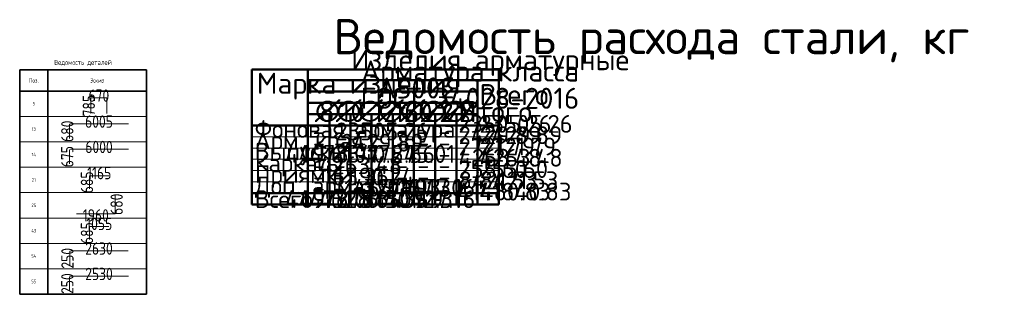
# Model space of a CAD drawing. Header units: millimetres. Extents: x 13527 to 139154, y -122592 to 61893.
# Tile 107 of 130: x 75128 to 89114, y 58001 to 61893. Entities that reach past the tile are written whole.
import ezdxf

# ---------------------------------------------------------------- set-up
doc = ezdxf.new("R2010")
doc.units = ezdxf.units.MM
doc.layers.add('Standard', color=7, linetype='Continuous', lineweight=25)
doc.layers.add('Экспликация_ описание', color=7, linetype='Continuous', lineweight=13)
doc.styles.add('ISOCPEUR', font='isocpeur.ttf')

msp = doc.modelspace()

# ---------------------------------------------------------------- linework, layer by layer
at = {"layer": 'Standard', "color": 7, "linetype": 'Continuous', "lineweight": 35, "transparency": 33554687}
for p, q in [((75127.8, 61181.8), (76927.8, 61181.8)), ((75127.8, 60881.8), (75127.8, 61181.8)), ((75127.8, 61181.8), (75127.8, 60521.8)), ((75527.8, 60881.8), (75527.8, 61181.8)), ((75527.8, 61181.8), (75527.8, 60521.8)), ((76927.8, 60881.8), (76927.8, 61181.8)), ((76927.8, 61181.8), (76927.8, 60521.8)), ((76927.8, 60881.8), (75127.8, 60881.8)), ((75127.8, 60821.8), (75127.8, 60161.8)), ((75527.8, 60821.8), (75527.8, 60161.8)), ((76927.8, 60821.8), (76927.8, 60161.8)), ((75127.8, 60461.8), (75127.8, 59801.8)), ((75527.8, 60461.8), (75527.8, 59801.8)), ((76927.8, 60461.8), (76927.8, 59801.8)), ((75127.8, 60101.8), (75127.8, 59441.8)), ((75527.8, 60101.8), (75527.8, 59441.8)), ((76927.8, 60101.8), (76927.8, 59441.8)), ((75127.8, 59741.8), (75127.8, 59081.8)), ((75527.8, 59741.8), (75527.8, 59081.8)), ((76927.8, 59741.8), (76927.8, 59081.8)), ((75127.8, 59381.8), (75127.8, 58721.8)), ((75527.8, 59381.8), (75527.8, 58721.8)), ((76927.8, 59381.8), (76927.8, 58721.8)), ((75127.8, 59021.8), (75127.8, 58361.8)), ((75527.8, 59021.8), (75527.8, 58361.8)), ((76927.8, 59021.8), (76927.8, 58361.8)), ((75127.8, 58661.8), (75127.8, 58001.8)), ((75527.8, 58661.8), (75527.8, 58001.8)), ((76927.8, 58661.8), (76927.8, 58001.8)), ((75127.8, 58001.8), (76927.8, 58001.8))]:
    msp.add_line(p, q, dxfattribs=at)
at = {"layer": 'Standard', "color": 41, "linetype": 'Continuous', "lineweight": 18, "transparency": 33554687}
for p, q in [((76139.3, 60561.6), (76139.3, 60782.5)), ((76143.8, 60787), (76360.3, 60787)), ((76364.8, 60782.5), (76364.8, 60561.6)), ((76119.6, 59495.8), (76119.6, 59672.9)), ((76126.4, 59679.8), (76395.6, 59679.8)), ((76119.6, 58775.8), (76119.6, 58952.9)), ((76126.4, 58959.8), (76395.6, 58959.8))]:
    msp.add_line(p, q, dxfattribs=at)
at = {"layer": 'Standard', "color": 7, "linetype": 'Continuous', "lineweight": 13, "transparency": 33554687}
for p, q in [((75127.8, 60521.8), (76927.8, 60521.8)), ((75127.8, 60161.8), (76927.8, 60161.8)), ((75127.8, 59801.8), (76927.8, 59801.8)), ((75127.8, 59441.8), (76927.8, 59441.8)), ((75127.8, 59081.8), (76927.8, 59081.8)), ((75127.8, 58721.8), (76927.8, 58721.8)), ((75127.8, 58361.8), (76927.8, 58361.8)), ((75127.8, 58001.8), (76927.8, 58001.8))]:
    msp.add_line(p, q, dxfattribs=at)
at = {"layer": 'Standard', "color": 240, "linetype": 'Continuous', "lineweight": 18, "transparency": 33554687}
for p, q in [((75836.7, 60207.6), (75836.7, 60405.3)), ((75847.8, 60416.4), (76672.1, 60416.4)), ((76483.9, 59413.9), (76483.9, 59147.4)), ((76475.8, 59139.3), (75934.5, 59139.3)), ((75836.7, 58047.6), (75836.7, 58244.1)), ((75849, 58256.4), (76672.1, 58256.4))]:
    msp.add_line(p, q, dxfattribs=at)
at = {"layer": 'Standard', "color": 40, "linetype": 'Continuous', "lineweight": 18, "transparency": 33554687}
for p, q in [((75836.7, 59847.6), (75836.7, 60042.5)), ((75850.6, 60056.4), (76672.1, 60056.4))]:
    msp.add_line(p, q, dxfattribs=at)
at = {"layer": 'Standard', "color": 180, "linetype": 'Continuous', "lineweight": 18, "transparency": 33554687}
for p, q in [((75838.4, 58407.3), (75838.4, 58601.7)), ((75851.9, 58615.2), (76670.1, 58615.2))]:
    msp.add_line(p, q, dxfattribs=at)
at = {"layer": 'Standard', "color": 41, "linetype": 'Continuous', "lineweight": 18, "transparency": 33554687}
for centre, radius, start, end in [((76143.8, 60782.5), 4.5, 90, 180), ((76360.3, 60782.5), 4.5, 0, 90), ((76126.4, 59672.9), 6.88, 90, 180), ((76126.4, 58952.9), 6.88, 90, 180)]:
    msp.add_arc(centre, radius, start, end, dxfattribs=at)
at = {"layer": 'Standard', "color": 240, "linetype": 'Continuous', "lineweight": 18, "transparency": 33554687}
for centre, radius, start, end in [((75847.8, 60405.3), 11.1, 90, 180), ((76475.8, 59147.4), 8.09, 270, 0), ((75849, 58244.1), 12.3, 90, 180)]:
    msp.add_arc(centre, radius, start, end, dxfattribs=at)
at = {"layer": 'Standard', "color": 40, "linetype": 'Continuous', "lineweight": 18, "transparency": 33554687}
msp.add_arc((75850.6, 60042.5), 13.9, 90, 180, dxfattribs=at)
at = {"layer": 'Standard', "color": 180, "linetype": 'Continuous', "lineweight": 18, "transparency": 33554687}
msp.add_arc((75851.9, 58601.7), 13.5, 90, 180, dxfattribs=at)
at = {"layer": 'Экспликация_ описание', "color": 7, "linetype": 'Continuous', "lineweight": 50, "transparency": 33554687}
for p, q in [((78425.6, 61189.4), (81933, 61189.4)), ((78425.6, 61188.5), (78425.6, 59273.8)), ((79223, 61189.4), (79223, 61031.2)), ((79223, 61189.4), (79223, 60391.2)), ((81933, 61188.5), (81933, 59273.8)), ((79220.3, 61033.8), (81631.2, 61033.8)), ((79220.3, 61033.8), (81927.7, 61033.8)), ((79223, 61036.5), (79223, 60871.2)), ((81627.7, 61033.8), (81927.7, 61033.8)), ((81630.4, 61036.5), (81630.4, 60391.2)), ((79220.3, 60873.8), (81631.2, 60873.8)), ((79220.3, 60553.8), (79826, 60553.8)), ((79223, 60556.5), (79223, 60391.2)), ((79521.4, 60553.8), (79528.4, 60553.8)), ((79524.9, 60553.8), (79528.4, 60553.8)), ((79527.5, 60556.5), (79527.5, 60391.2)), ((79527.5, 60556.5), (79527.5, 60391.2)), ((79818.9, 60553.8), (80123.5, 60553.8)), ((79825.1, 60556.5), (79825.1, 60391.2)), ((80120, 60553.8), (80127, 60553.8)), ((80123.5, 60553.8), (80127, 60553.8)), ((80123.5, 60553.8), (80428.1, 60553.8)), ((80126.1, 60556.5), (80126.1, 60391.2)), ((80126.1, 60556.5), (80126.1, 60391.2)), ((80424.5, 60553.8), (80729.1, 60553.8)), ((80427.2, 60556.5), (80427.2, 60391.2)), ((80725.6, 60553.8), (81331.2, 60553.8)), ((80728.2, 60556.5), (80728.2, 60391.2)), ((81029.3, 60556.5), (81029.3, 60391.2)), ((81327.7, 60553.8), (81331.2, 60553.8)), ((81330.4, 60556.5), (81330.4, 60391.2)), ((79225.6, 60393.8), (78425.6, 60393.8)), ((79220.3, 60393.8), (79825.1, 60393.8)), ((79220.3, 60393.8), (79826, 60393.8)), ((79223, 60396.5), (79223, 59273.8)), ((79223, 60394.7), (79223, 59273.8)), ((79521.4, 60393.8), (79527.5, 60393.8)), ((79521.4, 60393.8), (79528.4, 60393.8)), ((79524.9, 60393.8), (79527.5, 60393.8)), ((79524.9, 60393.8), (79528.4, 60393.8)), ((79527.5, 60396.5), (79527.5, 59273.8)), ((79527.5, 60396.5), (79527.5, 59273.8)), ((79818.9, 60393.8), (80122.6, 60393.8)), ((79818.9, 60393.8), (80123.5, 60393.8)), ((79825.1, 60396.5), (79825.1, 59273.8)), ((80120, 60393.8), (80126.1, 60393.8)), ((80120, 60393.8), (80127, 60393.8)), ((80123.5, 60393.8), (80122.6, 60393.8)), ((80123.5, 60393.8), (80126.1, 60393.8)), ((80123.5, 60393.8), (80427.2, 60393.8)), ((80123.5, 60393.8), (80127, 60393.8)), ((80123.5, 60393.8), (80428.1, 60393.8)), ((80126.1, 60396.5), (80126.1, 59273.8)), ((80126.1, 60396.5), (80126.1, 59273.8)), ((80424.5, 60393.8), (80728.2, 60393.8)), ((80424.5, 60393.8), (80729.1, 60393.8)), ((80427.2, 60396.5), (80427.2, 59273.8)), ((80725.6, 60393.8), (81330.4, 60393.8)), ((80725.6, 60393.8), (81331.2, 60393.8)), ((80728.2, 60396.5), (80728.2, 59273.8)), ((81029.3, 60396.5), (81029.3, 59273.8)), ((81327.7, 60393.8), (81330.4, 60393.8)), ((81327.7, 60393.8), (81630.4, 60393.8)), ((81327.7, 60393.8), (81331.2, 60393.8)), ((81330.4, 60396.5), (81330.4, 59273.8)), ((81330.4, 60396.5), (81330.4, 59273.8)), ((81627.7, 60393.8), (81930.4, 60393.8)), ((81627.7, 60393.8), (81927.7, 60393.8)), ((81630.4, 60396.5), (81630.4, 59273.8)), ((78425.6, 59433.8), (81933, 59433.8)), ((78425.6, 59273.8), (81933, 59273.8))]:
    msp.add_line(p, q, dxfattribs=at)
at = {"layer": 'Экспликация_ описание', "color": 7, "linetype": 'Continuous', "lineweight": 35, "transparency": 33554687}
for p, q in [((81630.4, 61036.5), (81630.4, 60871.2)), ((79527.5, 60556.5), (79527.5, 60391.2)), ((79527.5, 60556.5), (79527.5, 60391.2)), ((79825.1, 60556.5), (79825.1, 60391.2)), ((80126.1, 60556.5), (80126.1, 60391.2)), ((80126.1, 60556.5), (80126.1, 60391.2)), ((80427.2, 60556.5), (80427.2, 60391.2)), ((80728.2, 60556.5), (80728.2, 60391.2)), ((81029.3, 60556.5), (81029.3, 60391.2)), ((81330.4, 60556.5), (81330.4, 60391.2)), ((81330.4, 60556.5), (81330.4, 60391.2)), ((79225.6, 60393.8), (78425.6, 60393.8))]:
    msp.add_line(p, q, dxfattribs=at)
at = {"layer": 'Экспликация_ описание', "color": 7, "linetype": 'Continuous', "lineweight": 13, "transparency": 33554687}
for p, q in [((78425.6, 60233.8), (81933, 60233.8)), ((78425.6, 60073.8), (81933, 60073.8)), ((78425.6, 59913.8), (81933, 59913.8)), ((78425.6, 59753.8), (81933, 59753.8)), ((78425.6, 59593.8), (81933, 59593.8))]:
    msp.add_line(p, q, dxfattribs=at)
at = {"layer": 'Экспликация_ описание', "color": 7, "linetype": 'Continuous', "lineweight": 50, "transparency": 33554687}
for points in [[(79223, 60873.8), (79223, 60713.8), (81630.4, 60713.8), (81630.4, 60873.8), (79223, 60873.8)], [(79223, 60713.8), (79223, 60553.8), (81630.4, 60553.8), (81630.4, 60713.8), (79223, 60713.8)], [(80123.5, 60553.8), (80123.5, 60553.8)], [(81330.4, 60553.8), (81330.4, 60393.8), (81630.4, 60393.8), (81630.4, 60553.8), (81330.4, 60553.8)], [(80123.5, 60393.8), (80123.5, 60393.8)]]:
    msp.add_lwpolyline(points, close=True, dxfattribs=at)

# ---------------------------------------------------------------- texts
at = {"layer": 'Standard', "color": 7, "linetype": 'Continuous', "lineweight": 35, "transparency": 33554687, "style": 'ISOCPEUR'}
for s, insert, char_height, width, attachment_point in [('\\A1;{\\fISOCPEUR|i0|b0;\\H70.000000;\\W0.800000;\\C7;Ведомость деталей}\\P', (76027.8, 61241.8), 70, 721.956, 8), ('\\A1;{\\fISOCPEUR|i0|b0;\\H60.000000;\\W0.800000;\\C7;Поз.}\\P', (75327.8, 61031.8), 60, 139.789, 5), ('\\A1;{\\fISOCPEUR|i0|b0;\\H60.000000;\\W0.800000;\\C7;Эскиз}\\P', (76227.8, 61031.8), 60, 188.285, 5), ('\\A1;{\\fISOCPEUR|i0|b0;\\H50.000000;\\W0.800000;\\C7;5}\\P', (75327.8, 60701.8), 50, 43.556, 5), ('\\A1;{\\fISOCPEUR|i0|b0;\\H50.000000;\\W0.800000;\\C7;13}\\P', (75327.8, 60341.8), 50, 63, 5), ('\\A1;{\\fISOCPEUR|i0|b0;\\H50.000000;\\W0.800000;\\C7;14}\\P', (75327.8, 59981.8), 50, 67.294, 5), ('\\A1;{\\fISOCPEUR|i0|b0;\\H50.000000;\\W0.800000;\\C7;21}\\P', (75327.8, 59621.8), 50, 63, 5), ('\\A1;{\\fISOCPEUR|i0|b0;\\H50.000000;\\W0.800000;\\C7;25}\\P', (75327.8, 59261.8), 50, 73.5, 5), ('\\A1;{\\fISOCPEUR|i0|b0;\\H50.000000;\\W0.800000;\\C7;43}\\P', (75327.8, 58901.8), 50, 77.647, 5), ('\\A1;{\\fISOCPEUR|i0|b0;\\H50.000000;\\W0.800000;\\C7;54}\\P', (75327.8, 58541.8), 50, 77.647, 5), ('\\A1;{\\fISOCPEUR|i0|b0;\\H50.000000;\\W0.800000;\\C7;55}\\P', (75327.8, 58181.8), 50, 73.5, 5)]:
    msp.add_mtext(s, dxfattribs=dict(at, insert=insert, char_height=char_height, width=width, attachment_point=attachment_point))
at = {"layer": 'Standard', "color": 7, "linetype": 'Continuous', "lineweight": 25, "transparency": 33554687, "style": 'ISOCPEUR'}
for s, insert, char_height, width, attachment_point in [('\\A1;{\\fISOCPEUR|i0|b0;\\H175.000000;\\W0.800000;\\C7;670}\\P', (76252.1, 60816.6), 175, 357.913, 5), ('\\A1;{\\fISOCPEUR|i0|b0;\\H250.000000;\\W1.000000;\\C7;Фоновая арматура}\\P', (78466.3, 60309.7), 250, 3147.967, 4), ('\\A1;{\\fISOCPEUR|i0|b0;\\H175.000000;\\W0.800000;\\C7;6005}\\P', (76254.4, 60448.7), 175, 457.333, 5), ('\\A1;{\\fISOCPEUR|i0|b0;\\H175.000000;\\W0.800000;\\C7;6000}\\P', (76254.4, 60088.7), 175, 457.333, 5), ('\\A1;{\\fISOCPEUR|i0|b0;\\H250.000000;\\W1.000000;\\C7;Арм. края}\\P', (78468.9, 60149.7), 250, 1671.094, 4), ('\\A1;{\\fISOCPEUR|i0|b0;\\H250.000000;\\W1.000000;\\C7;Выпуски}\\P', (78468.9, 59989.7), 250, 1370.192, 4), ('\\A1;{\\fISOCPEUR|i0|b0;\\H250.000000;\\W1.000000;\\C7;Каркасы}\\P', (78468.9, 59829.7), 250, 1420.37, 4), ('\\A1;{\\fISOCPEUR|i0|b0;\\H175.000000;\\W0.800000;\\C7;1165}\\P', (76257.6, 59717.9), 175, 392, 5), ('\\A1;{\\fISOCPEUR|i0|b0;\\H250.000000;\\W1.000000;\\C7;Приямки}\\P', (78468.9, 59669.7), 250, 1395.283, 4), ('\\A1;{\\fISOCPEUR|i0|b0;\\H250.000000;\\W1.000000;\\C7;Доп. арматура}\\P', (78468.9, 59509.7), 250, 2472.396, 4), ('\\A1;{\\fISOCPEUR|i0|b0;\\H250.000000;\\W1.000000;\\C7;Всего}\\P', (78468.9, 59349.7), 250, 993.243, 4), ('\\A1;{\\fISOCPEUR|i0|b0;\\H175.000000;\\W0.800000;\\C7;1960}\\P', (76209.2, 59119.2), 175, 424.667, 5), ('\\A1;{\\fISOCPEUR|i0|b0;\\H175.000000;\\W0.800000;\\C7;1055}\\P', (76257.6, 58997.9), 175, 424.667, 5), ('\\A1;{\\fISOCPEUR|i0|b0;\\H175.000000;\\W0.800000;\\C7;2630}\\P', (76254.3, 58649.1), 175, 457.333, 5), ('\\A1;{\\fISOCPEUR|i0|b0;\\H175.000000;\\W0.800000;\\C7;2530}\\P', (76254.4, 58288.7), 175, 457.333, 5)]:
    msp.add_mtext(s, dxfattribs=dict(at, insert=insert, char_height=char_height, width=width, attachment_point=attachment_point))
at = {"layer": 'Standard', "color": 7, "linetype": 'Continuous', "lineweight": 25, "transparency": 33554687, "char_height": 175, "width": 357.913, "attachment_point": 5, "rotation": 90, "style": 'ISOCPEUR'}
for s, insert in [('\\A1;{\\fISOCPEUR|i0|b0;\\H175.000000;\\W0.800000;\\C7;785}\\P', (76109.8, 60674.3)), ('\\A1;{\\fISOCPEUR|i0|b0;\\H175.000000;\\W0.800000;\\C7;680}\\P', (75804.4, 60312)), ('\\A1;{\\fISOCPEUR|i0|b0;\\H175.000000;\\W0.800000;\\C7;675}\\P', (75804.4, 59952)), ('\\A1;{\\fISOCPEUR|i0|b0;\\H175.000000;\\W0.800000;\\C7;685}\\P', (76083.4, 59587.8)), ('\\A1;{\\fISOCPEUR|i0|b0;\\H175.000000;\\W0.800000;\\C7;680}\\P', (76505.1, 59276.6)), ('\\A1;{\\fISOCPEUR|i0|b0;\\H175.000000;\\W0.800000;\\C7;685}\\P', (76083.4, 58867.8)), ('\\A1;{\\fISOCPEUR|i0|b0;\\H175.000000;\\W0.800000;\\C7;250}\\P', (75806.3, 58511.2)), ('\\A1;{\\fISOCPEUR|i0|b0;\\H175.000000;\\W0.800000;\\C7;250}\\P', (75804.4, 58152))]:
    msp.add_mtext(s, dxfattribs=dict(at, insert=insert))
at = {"layer": 'Экспликация_ описание', "color": 7, "linetype": 'Continuous', "lineweight": 35, "transparency": 33554687, "style": 'ISOCPEUR'}
for s, insert, char_height, width, attachment_point in [('\\A1;{\\fISOCPEUR|i0|b0;\\H298.976837;\\W1.000000;\\C7;Изделия арматурные}\\P', (79836.8, 61095.3), 298.977, 4078.794, 7), ('\\A1;{\\fISOCPEUR|i0|b0;\\H499.077118;\\W1.000000;\\C7;Ведомость расхода стали, кг}\\P', (79583.8, 61268.3), 499.077, 9654.522, 7), ('\\A1;{\\fISOCPEUR|i0|b0;\\H298.976837;\\W1.000000;\\C7;Марка изделия}\\P', (78495.6, 60761), 298.977, 2941.791, 7), ('\\A1;{\\fISOCPEUR|i0|b0;\\H298.976837;\\W1.000000;\\C7;ГОСТ 34028-2016}\\P', (79967.2, 60629.4), 298.977, 3283.259, 7), ('\\A1;{\\fISOCPEUR|i0|b0;\\H298.976837;\\W1.000000;\\C7;Арматура класса}\\P', (79979.4, 60935.2), 298.977, 3465.485, 7), ('\\A1;{\\fISOCPEUR|i0|b0;\\H298.976837;\\W1.000000;\\C7;А500С}\\P', (80206.5, 60775.2), 298.977, 1248.037, 7), ('\\A1;{\\fISOCPEUR|i0|b0;\\H298.976837;\\W1.000000;\\C7;Всего}\\P', (81658.3, 60681.2), 298.977, 1187.827, 7), ('\\A1;{\\fISOCPEUR|i0|b0;\\H298.976837;\\W1.000000;\\C7;∅}\\P', (79321, 60441.5), 298.977, 391.388, 7), ('\\A1;{\\fISOCPEUR|i0|b0;\\H298.976837;\\W1.000000;\\C7;8}\\P', (79377.9, 60441.5), 298.977, 325.553, 7), ('\\A1;{\\fISOCPEUR|i0|b0;\\H298.976837;\\W1.000000;\\C7;∅}\\P', (79618.5, 60441.5), 298.977, 391.388, 7), ('\\A1;{\\fISOCPEUR|i0|b0;\\H298.976837;\\W1.000000;\\C7;10}\\P', (79675.4, 60441.5), 298.977, 470.889, 7), ('\\A1;{\\fISOCPEUR|i0|b0;\\H298.976837;\\W1.000000;\\C7;∅}\\P', (79923.2, 60441.5), 298.977, 391.388, 7), ('\\A1;{\\fISOCPEUR|i0|b0;\\H298.976837;\\W1.000000;\\C7; 12}\\P', (79950.1, 60441.5), 298.977, 660.467, 7), ('\\A1;{\\fISOCPEUR|i0|b0;\\H298.976837;\\W1.000000;\\C7;∅}\\P', (80220.6, 60441.5), 298.977, 391.388, 7), ('\\A1;{\\fISOCPEUR|i0|b0;\\H298.976837;\\W1.000000;\\C7; 16}\\P', (80247.5, 60441.5), 298.977, 660.467, 7), ('\\A1;{\\fISOCPEUR|i0|b0;\\H298.976837;\\W1.000000;\\C7;∅}\\P', (80525.1, 60441.5), 298.977, 391.388, 7), ('\\A1;{\\fISOCPEUR|i0|b0;\\H298.976837;\\W1.000000;\\C7;∅}\\P', (80525.2, 60441.5), 298.977, 391.388, 7), ('\\A1;{\\fISOCPEUR|i0|b0;\\H298.976837;\\W1.000000;\\C7;20}\\P', (80582.2, 60441.5), 298.977, 549.37, 7), ('\\A1;{\\fISOCPEUR|i0|b0;\\H298.976837;\\W1.000000;\\C7;∅}\\P', (80826.1, 60441.5), 298.977, 391.388, 7), ('\\A1;{\\fISOCPEUR|i0|b0;\\H298.976837;\\W1.000000;\\C7;∅}\\P', (80826.3, 60441.5), 298.977, 391.388, 7), ('\\A1;{\\fISOCPEUR|i0|b0;\\H298.976837;\\W1.000000;\\C7;22}\\P', (80883.2, 60441.5), 298.977, 549.37, 7), ('\\A1;{\\fISOCPEUR|i0|b0;\\H298.976837;\\W1.000000;\\C7;∅}\\P', (81127.2, 60441.5), 298.977, 391.388, 7), ('\\A1;{\\fISOCPEUR|i0|b0;\\H298.976837;\\W1.000000;\\C7;∅}\\P', (81127.4, 60441.5), 298.977, 391.388, 7), ('\\A1;{\\fISOCPEUR|i0|b0;\\H298.976837;\\W1.000000;\\C7;25}\\P', (81184.3, 60441.5), 298.977, 549.37, 7), ('\\A1;{\\fISOCPEUR|i0|b0;\\H298.976837;\\W1.000000;\\C7;Итого}\\P', (81357.5, 60441), 298.977, 1278.126, 7), ('\\A1;{\\fISOCPEUR|i0|b0;\\H252.976837;\\W1.000000;\\C7;23505.26}\\P', (80275, 60309.6), 252.977, 1437.283, 5), ('\\A1;{\\fISOCPEUR|i0|b0;\\H252.976837;\\W1.000000;\\C7;23505.26}\\P', (81358.8, 60289.3), 252.977, 1437.283, 7), ('\\A1;{\\fISOCPEUR|i0|b0;\\H252.976837;\\W1.000000;\\C7;23505.26}\\P', (81658.6, 60289.3), 252.977, 1437.283, 7), ('\\A1;{\\fISOCPEUR|i0|b0;\\H252.976837;\\W1.000000;\\C7;-}\\P', (79375.3, 60309.6), 252.977, 275.464, 5), ('\\A1;{\\fISOCPEUR|i0|b0;\\H252.976837;\\W1.000000;\\C7;-}\\P', (79672.8, 60309.6), 252.977, 275.464, 5), ('\\A1;{\\fISOCPEUR|i0|b0;\\H252.976837;\\W1.000000;\\C7;2429.89}\\P', (80277.6, 60149.6), 252.977, 1284.912, 5), ('\\A1;{\\fISOCPEUR|i0|b0;\\H252.976837;\\W1.000000;\\C7;-}\\P', (79968.4, 60309.7), 252.977, 275.464, 5), ('\\A1;{\\fISOCPEUR|i0|b0;\\H252.976837;\\W1.000000;\\C7;-}\\P', (80557.4, 60309.6), 252.977, 275.464, 5), ('\\A1;{\\fISOCPEUR|i0|b0;\\H252.976837;\\W1.000000;\\C7;-}\\P', (80858.5, 60309.6), 252.977, 275.464, 5), ('\\A1;{\\fISOCPEUR|i0|b0;\\H252.976837;\\W1.000000;\\C7;-}\\P', (81159.5, 60309.6), 252.977, 275.464, 5), ('\\A1;{\\fISOCPEUR|i0|b0;\\H252.976837;\\W1.000000;\\C7;2429.89}\\P', (81361.5, 60129.3), 252.977, 1284.912, 7), ('\\A1;{\\fISOCPEUR|i0|b0;\\H252.976837;\\W1.000000;\\C7;2429.89}\\P', (81661.2, 60129.3), 252.977, 1284.912, 7), ('\\A1;{\\fISOCPEUR|i0|b0;\\H252.976837;\\W1.000000;\\C7;2721.79}\\P', (81361.5, 59969.3), 252.977, 1203.524, 7), ('\\A1;{\\fISOCPEUR|i0|b0;\\H252.976837;\\W1.000000;\\C7;2721.79}\\P', (81661.2, 59969.3), 252.977, 1203.524, 7), ('\\A1;{\\fISOCPEUR|i0|b0;\\H252.976837;\\W1.000000;\\C7;449.61}\\P', (79378, 59989.6), 252.977, 1075.754, 5), ('\\A1;{\\fISOCPEUR|i0|b0;\\H252.976837;\\W1.000000;\\C7;1478.07}\\P', (79675.5, 59989.6), 252.977, 1229.046, 5), ('\\A1;{\\fISOCPEUR|i0|b0;\\H252.976837;\\W1.000000;\\C7;-}\\P', (79378, 60149.6), 252.977, 275.464, 5), ('\\A1;{\\fISOCPEUR|i0|b0;\\H252.976837;\\W1.000000;\\C7;-}\\P', (79675.5, 60149.6), 252.977, 275.464, 5), ('\\A1;{\\fISOCPEUR|i0|b0;\\H252.976837;\\W1.000000;\\C7;340.54}\\P', (80277.6, 59989.6), 252.977, 1132.373, 5), ('\\A1;{\\fISOCPEUR|i0|b0;\\H252.976837;\\W1.000000;\\C7;-}\\P', (79971, 60149.7), 252.977, 275.464, 5), ('\\A1;{\\fISOCPEUR|i0|b0;\\H252.976837;\\W1.000000;\\C7;178.56}\\P', (80560.1, 59989.6), 252.977, 1024.556, 5), ('\\A1;{\\fISOCPEUR|i0|b0;\\H252.976837;\\W1.000000;\\C7;275.01}\\P', (80861.1, 59989.6), 252.977, 1024.556, 5), ('\\A1;{\\fISOCPEUR|i0|b0;\\H252.976837;\\W1.000000;\\C7;-}\\P', (80560.1, 60149.6), 252.977, 275.464, 5), ('\\A1;{\\fISOCPEUR|i0|b0;\\H252.976837;\\W1.000000;\\C7;-}\\P', (80861.1, 60149.6), 252.977, 275.464, 5), ('\\A1;{\\fISOCPEUR|i0|b0;\\H252.976837;\\W1.000000;\\C7;-}\\P', (81162.2, 60149.6), 252.977, 275.464, 5), ('\\A1;{\\fISOCPEUR|i0|b0;\\H252.976837;\\W1.000000;\\C7;4263.48}\\P', (81361.5, 59809.3), 252.977, 1310.317, 7), ('\\A1;{\\fISOCPEUR|i0|b0;\\H252.976837;\\W1.000000;\\C7;4263.48}\\P', (81661.2, 59809.3), 252.977, 1310.317, 7), ('\\A1;{\\fISOCPEUR|i0|b0;\\H252.976837;\\W1.000000;\\C7;4263.48}\\P', (79971, 59829.7), 252.977, 1310.317, 5), ('\\A1;{\\fISOCPEUR|i0|b0;\\H252.976837;\\W1.000000;\\C7;-}\\P', (79971, 59989.7), 252.977, 275.464, 5), ('\\A1;{\\fISOCPEUR|i0|b0;\\H252.976837;\\W1.000000;\\C7;-}\\P', (81162.2, 59989.6), 252.977, 275.464, 5), ('\\A1;{\\fISOCPEUR|i0|b0;\\H252.976837;\\W1.000000;\\C7;255.60}\\P', (81361.5, 59649.3), 252.977, 1081.476, 7), ('\\A1;{\\fISOCPEUR|i0|b0;\\H252.976837;\\W1.000000;\\C7;255.60}\\P', (81661.2, 59649.3), 252.977, 1081.476, 7), ('\\A1;{\\fISOCPEUR|i0|b0;\\H252.976837;\\W1.000000;\\C7;-}\\P', (79378, 59829.6), 252.977, 275.464, 5), ('\\A1;{\\fISOCPEUR|i0|b0;\\H252.976837;\\W1.000000;\\C7;65.36}\\P', (79971, 59669.7), 252.977, 903.051, 5), ('\\A1;{\\fISOCPEUR|i0|b0;\\H252.976837;\\W1.000000;\\C7;-}\\P', (79675.5, 59829.6), 252.977, 275.464, 5), ('\\A1;{\\fISOCPEUR|i0|b0;\\H252.976837;\\W1.000000;\\C7;190.24}\\P', (80277.6, 59669.6), 252.977, 1050.162, 5), ('\\A1;{\\fISOCPEUR|i0|b0;\\H252.976837;\\W1.000000;\\C7;-}\\P', (80277.6, 59829.6), 252.977, 275.464, 5), ('\\A1;{\\fISOCPEUR|i0|b0;\\H252.976837;\\W1.000000;\\C7;-}\\P', (80560.1, 59829.6), 252.977, 275.464, 5), ('\\A1;{\\fISOCPEUR|i0|b0;\\H252.976837;\\W1.000000;\\C7;-}\\P', (80861.1, 59829.6), 252.977, 275.464, 5), ('\\A1;{\\fISOCPEUR|i0|b0;\\H252.976837;\\W1.000000;\\C7;-}\\P', (81162.2, 59829.6), 252.977, 275.464, 5), ('\\A1;{\\fISOCPEUR|i0|b0;\\H252.976837;\\W1.000000;\\C7;8421.53}\\P', (81361.5, 59489.3), 252.977, 1229.046, 7), ('\\A1;{\\fISOCPEUR|i0|b0;\\H252.976837;\\W1.000000;\\C7;8421.53}\\P', (81661.2, 59489.3), 252.977, 1229.046, 7), ('\\A1;{\\fISOCPEUR|i0|b0;\\H252.976837;\\W1.000000;\\C7;-}\\P', (79378, 59669.6), 252.977, 275.464, 5), ('\\A1;{\\fISOCPEUR|i0|b0;\\H252.976837;\\W1.000000;\\C7;-}\\P', (79675.5, 59669.6), 252.977, 275.464, 5), ('\\A1;{\\fISOCPEUR|i0|b0;\\H252.976837;\\W1.000000;\\C7;1465.14}\\P', (80277.6, 59509.6), 252.977, 1198.8, 5), ('\\A1;{\\fISOCPEUR|i0|b0;\\H252.976837;\\W1.000000;\\C7;3271.93}\\P', (80560.1, 59509.6), 252.977, 1203.524, 5), ('\\A1;{\\fISOCPEUR|i0|b0;\\H252.976837;\\W1.000000;\\C7;2767.30}\\P', (80861.1, 59509.6), 252.977, 1259.502, 5), ('\\A1;{\\fISOCPEUR|i0|b0;\\H252.976837;\\W1.000000;\\C7;-}\\P', (80560.1, 59669.6), 252.977, 275.464, 5), ('\\A1;{\\fISOCPEUR|i0|b0;\\H252.976837;\\W1.000000;\\C7;917.16}\\P', (81162.2, 59509.6), 252.977, 967.636, 5), ('\\A1;{\\fISOCPEUR|i0|b0;\\H252.976837;\\W1.000000;\\C7;-}\\P', (80861.1, 59669.6), 252.977, 275.464, 5), ('\\A1;{\\fISOCPEUR|i0|b0;\\H252.976837;\\W1.000000;\\C7;-}\\P', (81162.2, 59669.6), 252.977, 275.464, 5), ('\\A1;{\\fISOCPEUR|i0|b0;\\H252.976837;\\W1.000000;\\C7;41480.83}\\P', (81351.5, 59329.3), 252.977, 1432.933, 7), ('\\A1;{\\fISOCPEUR|i0|b0;\\H252.976837;\\W1.000000;\\C7;41840.83}\\P', (81651.2, 59329.3), 252.977, 1432.933, 7), ('\\A1;{\\fISOCPEUR|i0|b0;\\H252.976837;\\W1.000000;\\C7;449.61}\\P', (79378, 59349.6), 252.977, 1075.754, 5), ('\\A1;{\\fISOCPEUR|i0|b0;\\H252.976837;\\W1.000000;\\C7;1478.06}\\P', (79675.5, 59349.6), 252.977, 1229.046, 5), ('\\A1;{\\fISOCPEUR|i0|b0;\\H252.976837;\\W1.000000;\\C7;-}\\P', (79378, 59509.6), 252.977, 275.464, 5), ('\\A1;{\\fISOCPEUR|i0|b0;\\H252.976837;\\W1.000000;\\C7;4328.84}\\P', (79971, 59349.7), 252.977, 1310.317, 5), ('\\A1;{\\fISOCPEUR|i0|b0;\\H252.976837;\\W1.000000;\\C7;27814.35}\\P', (80277.6, 59349.6), 252.977, 1407.471, 5), ('\\A1;{\\fISOCPEUR|i0|b0;\\H252.976837;\\W1.000000;\\C7;-}\\P', (79675.5, 59509.6), 252.977, 275.464, 5), ('\\A1;{\\fISOCPEUR|i0|b0;\\H252.976837;\\W1.000000;\\C7;-}\\P', (79971, 59509.7), 252.977, 275.464, 5), ('\\A1;{\\fISOCPEUR|i0|b0;\\H252.976837;\\W1.000000;\\C7;3450.49}\\P', (80560.1, 59349.6), 252.977, 1310.317, 5), ('\\A1;{\\fISOCPEUR|i0|b0;\\H252.976837;\\W1.000000;\\C7;3042.31}\\P', (80861.1, 59349.6), 252.977, 1229.046, 5), ('\\A1;{\\fISOCPEUR|i0|b0;\\H252.976837;\\W1.000000;\\C7;917.16}\\P', (81162.2, 59349.6), 252.977, 967.636, 5)]:
    msp.add_mtext(s, dxfattribs=dict(at, insert=insert, char_height=char_height, width=width, attachment_point=attachment_point))

doc.saveas('drawing.dxf')
